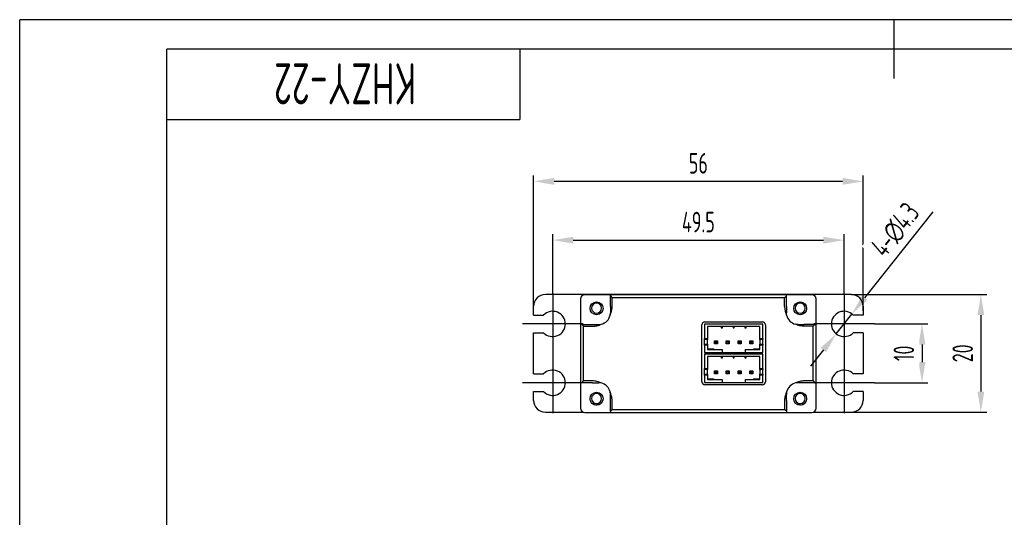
# Model space of a CAD drawing. Header units: inches. Extents: x -26 to 272, y -5 to 205.
# Tile 2 of 4: x -25 to 142, y 120 to 205. Entities that reach past the tile are written whole.
import ezdxf
from ezdxf.enums import TextEntityAlignment as Align

# ---------------------------------------------------------------- set-up
doc = ezdxf.new("R2010")
doc.units = ezdxf.units.IN
doc.header["$MEASUREMENT"] = 0
doc.linetypes.add('CENTER2', pattern=[28.575, 19.05, -3.175, 3.175, -3.175])
for name, color, linetype in [('1轮廓实线层', 7, 'Continuous'), ('2细线层', 4, 'Continuous'), ('3中心线层', 1, 'CENTER2'), ('6文字层', 3, 'Continuous'), ('7标注层', 4, 'Continuous'), ('图框层', 7, 'Continuous')]:
    doc.layers.add(name, color=color, linetype=linetype)
doc.styles.add('PC_TEXTSTYLE', font='ISOCP.SHX', dxfattribs={"width": 0.707, "bigfont": 'GBCBIG.SHX'})
doc.dimstyles.new('GB_DIAMETER', dxfattribs={"dimtxt": 3.5, "dimasz": 3.5, "dimexe": 1, "dimexo": 0, "dimgap": 1.5, "dimtad": 1, "dimjust": 4, "dimdsep": 46, "dimtxsty": 'PC_TEXTSTYLE', "dimcen": 0, "dimclrd": 256, "dimclrt": 3, "dimadec": 0, "dimazin": 2, "dimtp": 0.1, "dimtm": 0.1, "dimtfac": 0.71, "dimtdec": 3, "dimtmove": 0, "dimatfit": 2, "dimfxl": 1, "dimtfill": 1, "dimarcsym": 0})
doc.dimstyles.new('GB_LINEAR', dxfattribs={"dimtxt": 3.5, "dimasz": 3.5, "dimexe": 1, "dimexo": 0, "dimgap": 1.5, "dimtad": 1, "dimdsep": 46, "dimtxsty": 'PC_TEXTSTYLE', "dimcen": 0, "dimclrd": 256, "dimclrt": 3, "dimadec": 0, "dimazin": 2, "dimtp": 0.1, "dimtm": 0.1, "dimtfac": 0.71, "dimtdec": 3, "dimtmove": 0, "dimatfit": 3, "dimfxl": 1, "dimtfill": 1, "dimarcsym": 0})

# ---------------------------------------------------------------- blocks, each defined once
blk = doc.blocks.new('ZwmFrameMain_A4^_^无分区图框^_^landscape')
at = {"layer": '1轮廓实线层'}
for p, q in [((123.5, 205), (123.5, 195)), ((0, 0), (0, 200)), ((267, 200), (0, 200))]:
    blk.add_line(p, q, dxfattribs=at)
at = {"layer": '2细线层'}
for p in [(-25, -5), (272, 205)]:
    blk.add_line(p, (-25, 205), dxfattribs=at)
blk = doc.blocks.new('ZwmFrameMain_图样代号')
at = {"layer": '2细线层', "linetype": 'Continuous'}
for p in [(60, 0), (0, -12)]:
    blk.add_line(p, (60, -12), dxfattribs=at)
at = {"layer": '6文字层', "style": 'PC_TEXTSTYLE', "width": 2.827942}
blk.add_attdef('图样代号', text='', height=7, rotation=180, dxfattribs=at).set_placement((58.24, -2.4), (2.35, -2.4), align=Align.FIT)
blk = doc.blocks.new('*D6')
at = {"layer": '7标注层', "color": 0, "lineweight": -2}
for p, q in [((62.31, 155.51), (62.31, 178.51)), ((118.31, 155.51), (118.31, 178.51))]:
    blk.add_line(p, q, dxfattribs=at)
at = {"layer": '7标注层', "lineweight": -2}
blk.add_line((65.81, 177.51), (114.81, 177.51), dxfattribs=at)
at = {"layer": '7标注层'}
for points in [[(65.81, 178.09), (65.81, 176.92), (62.31, 177.51)], [(114.81, 176.92), (114.81, 178.09), (118.31, 177.51)]]:
    blk.add_solid(points, dxfattribs=at)
at = {"layer": 'Defpoints', "color": 0}
for p in [(118.31, 177.51), (62.31, 155.51), (118.31, 155.51)]:
    blk.add_point(p, dxfattribs=at)
at = {"layer": '7标注层', "color": 3, "insert": (90.31, 180.58), "char_height": 3.5, "attachment_point": 5, "style": 'PC_TEXTSTYLE', "bg_fill": 3, "box_fill_scale": 1.25, "bg_fill_color": 257, "bg_fill_transparency": 0}
blk.add_mtext('56', dxfattribs=at)
blk = doc.blocks.new('*D7')
at = {"layer": '7标注层', "color": 0, "lineweight": -2}
for p, q in [((116.31, 158.26), (139.31, 158.26)), ((116.31, 138.26), (139.31, 138.26))]:
    blk.add_line(p, q, dxfattribs=at)
at = {"layer": '7标注层', "lineweight": -2}
blk.add_line((138.31, 154.76), (138.31, 141.76), dxfattribs=at)
at = {"layer": '7标注层'}
for points in [[(138.89, 154.76), (137.73, 154.76), (138.31, 158.26)], [(137.73, 141.76), (138.89, 141.76), (138.31, 138.26)]]:
    blk.add_solid(points, dxfattribs=at)
at = {"layer": 'Defpoints', "color": 0}
for p in [(116.31, 158.26), (116.31, 138.26), (138.31, 138.26)]:
    blk.add_point(p, dxfattribs=at)
at = {"layer": '7标注层', "color": 3, "insert": (135.23, 148.26), "char_height": 3.5, "attachment_point": 5, "rotation": 90, "style": 'PC_TEXTSTYLE', "bg_fill": 3, "box_fill_scale": 1.25, "bg_fill_color": 257, "bg_fill_transparency": 0}
blk.add_mtext('20', dxfattribs=at)
blk = doc.blocks.new('*D13')
at = {"layer": '7标注层', "color": 0, "lineweight": -2}
for p, q in [((120.21, 153.26), (129.31, 153.26)), ((120.21, 143.26), (129.31, 143.26))]:
    blk.add_line(p, q, dxfattribs=at)
at = {"layer": '7标注层', "lineweight": -2}
blk.add_line((128.31, 149.76), (128.31, 146.76), dxfattribs=at)
at = {"layer": '7标注层'}
for points in [[(128.89, 149.76), (127.73, 149.76), (128.31, 153.26)], [(127.73, 146.76), (128.89, 146.76), (128.31, 143.26)]]:
    blk.add_solid(points, dxfattribs=at)
at = {"layer": 'Defpoints', "color": 0}
for p in [(120.21, 153.26), (120.21, 143.26), (128.31, 143.26)]:
    blk.add_point(p, dxfattribs=at)
at = {"layer": '7标注层', "color": 3, "insert": (125.23, 148.26), "char_height": 3.5, "attachment_point": 5, "rotation": 90, "style": 'PC_TEXTSTYLE', "bg_fill": 3, "box_fill_scale": 1.25, "bg_fill_color": 257, "bg_fill_transparency": 0}
blk.add_mtext('10', dxfattribs=at)
blk = doc.blocks.new('*D14')
at = {"layer": '7标注层', "lineweight": -2}
for p, q in [((130.12, 172.31), (118.56, 157.69)), ((113.73, 151.57), (116.39, 154.94)), ((111.56, 148.83), (109.38, 146.08))]:
    blk.add_line(p, q, dxfattribs=at)
at = {"layer": '7标注层'}
for points in [[(118.11, 158.05), (119.02, 157.33), (116.39, 154.94)], [(112.01, 148.46), (111.1, 149.19), (113.73, 151.57)]]:
    blk.add_solid(points, dxfattribs=at)
at = {"layer": 'Defpoints', "color": 0}
for p in [(116.39, 154.94), (113.73, 151.57)]:
    blk.add_point(p, dxfattribs=at)
at = {"layer": '7标注层', "color": 3, "insert": (123.79, 169.25), "char_height": 3.5, "attachment_point": 5, "rotation": 51.6602, "style": 'PC_TEXTSTYLE', "bg_fill": 3, "box_fill_scale": 1.25, "bg_fill_color": 257, "bg_fill_transparency": 0}
blk.add_mtext('4-∅4.3', dxfattribs=at)
blk = doc.blocks.new('*D15')
at = {"layer": '7标注层', "color": 0, "lineweight": -2}
for p, q in [((65.56, 158.41), (65.56, 168.51)), ((115.06, 158.41), (115.06, 168.51))]:
    blk.add_line(p, q, dxfattribs=at)
at = {"layer": '7标注层', "lineweight": -2}
blk.add_line((69.06, 167.51), (111.56, 167.51), dxfattribs=at)
at = {"layer": '7标注层'}
for points in [[(69.06, 168.09), (69.06, 166.92), (65.56, 167.51)], [(111.56, 166.92), (111.56, 168.09), (115.06, 167.51)]]:
    blk.add_solid(points, dxfattribs=at)
at = {"layer": 'Defpoints', "color": 0}
for p in [(115.06, 167.51), (65.56, 158.41), (115.06, 158.41)]:
    blk.add_point(p, dxfattribs=at)
at = {"layer": '7标注层', "color": 3, "insert": (90.31, 170.58), "char_height": 3.5, "attachment_point": 5, "style": 'PC_TEXTSTYLE', "bg_fill": 3, "box_fill_scale": 1.25, "bg_fill_color": 257, "bg_fill_transparency": 0}
blk.add_mtext('49.5', dxfattribs=at)

msp = doc.modelspace()

# ---------------------------------------------------------------- linework, layer by layer
at = {"color": 7, "linetype": 'Continuous', "lineweight": 25}
for p, q in [((71.01, 158.258), (64.31, 158.258)), ((70.31, 157.518), (70.31, 153.168)), ((109.61, 158.258), (71.01, 158.258)), ((75.36, 158.218), (71.01, 158.218)), ((75.36, 158.018), (75.36, 158.218)), ((105.26, 158.218), (75.36, 158.218)), ((75.36, 158.018), (75.66, 157.718)), ((75.36, 156.218), (75.36, 158.018)), ((75.66, 156.218), (75.66, 157.718)), ((104.96, 157.718), (75.66, 157.718)), ((104.96, 157.718), (105.26, 158.018)), ((104.96, 156.218), (104.96, 157.718)), ((105.26, 158.018), (105.26, 158.218)), ((109.61, 158.218), (105.26, 158.218)), ((105.26, 156.218), (105.26, 158.018)), ((116.31, 158.258), (109.61, 158.258)), ((110.31, 153.168), (110.31, 157.518)), ((62.31, 154.758), (62.31, 156.258)), ((118.31, 156.258), (118.31, 154.758)), ((62.31, 154.758), (64.02, 154.758)), ((75.311, 154.73), (75.36, 155.168)), ((105.308, 154.73), (105.26, 155.168)), ((118.31, 154.758), (116.6, 154.758)), ((70.31, 153.168), (70.31, 143.268)), ((70.51, 153.168), (70.31, 153.168)), ((70.81, 152.868), (70.51, 153.168)), ((70.51, 153.168), (72.31, 153.168)), ((70.81, 143.568), (70.81, 152.868)), ((70.81, 152.868), (72.31, 152.868)), ((73.36, 153.168), (73.798, 153.217)), ((90.91, 143.418), (90.91, 153.118)), ((91.36, 153.218), (91.36, 150.768)), ((101.26, 153.218), (91.36, 153.218)), ((91.41, 153.618), (101.21, 153.618)), ((100.76, 152.799), (91.86, 152.799)), ((91.86, 152.799), (91.86, 150.768)), ((94.21, 152.799), (94.21, 152.599)), ((94.21, 152.599), (94.41, 152.599)), ((94.41, 152.599), (94.41, 152.799)), ((96.21, 152.799), (96.21, 152.599)), ((96.21, 152.599), (96.41, 152.599)), ((96.41, 152.599), (96.41, 152.799)), ((98.21, 152.799), (98.21, 152.599)), ((98.21, 152.599), (98.41, 152.599)), ((98.41, 152.599), (98.41, 152.799)), ((100.76, 150.768), (100.76, 152.799)), ((101.26, 150.768), (101.26, 153.218)), ((101.71, 153.118), (101.71, 143.418)), ((107.26, 153.168), (106.822, 153.217)), ((110.11, 153.168), (108.31, 153.168)), ((109.81, 152.868), (108.31, 152.868)), ((110.11, 153.168), (109.81, 152.868)), ((109.81, 143.568), (109.81, 152.868)), ((110.11, 153.168), (110.31, 153.168)), ((110.31, 143.268), (110.31, 153.168)), ((62.31, 144.758), (62.31, 151.758)), ((62.31, 151.758), (64.02, 151.758)), ((91.36, 150.768), (91.86, 150.768)), ((91.36, 150.618), (91.36, 150.768)), ((91.86, 150.618), (91.36, 150.618)), ((91.36, 149.818), (91.36, 150.618)), ((91.86, 150.768), (91.86, 150.618)), ((91.86, 149.818), (91.86, 150.618)), ((100.76, 150.768), (101.26, 150.768)), ((100.76, 150.618), (100.76, 150.768)), ((101.26, 150.618), (100.76, 150.618)), ((100.76, 150.618), (100.76, 149.818)), ((101.26, 150.768), (101.26, 150.618)), ((101.26, 149.818), (101.26, 150.618)), ((118.31, 151.758), (116.6, 151.758)), ((118.31, 151.758), (118.31, 144.758)), ((91.36, 149.818), (91.86, 149.818)), ((91.36, 149.668), (91.36, 149.818)), ((91.86, 149.668), (91.36, 149.668)), ((91.36, 149.668), (91.36, 148.418)), ((91.86, 149.818), (91.86, 149.668)), ((91.86, 149.668), (91.86, 148.918)), ((91.86, 148.918), (94.36, 148.918)), ((91.96, 149.018), (92.96, 149.018)), ((91.96, 149.018), (91.96, 148.918)), ((92.96, 148.918), (92.96, 149.018)), ((93.06, 150.368), (93.56, 150.368)), ((93.06, 150.368), (93.16, 150.268)), ((93.06, 149.868), (93.06, 150.368)), ((93.06, 149.868), (93.16, 149.968)), ((93.56, 149.868), (93.06, 149.868)), ((93.46, 150.268), (93.16, 150.268)), ((93.16, 150.268), (93.16, 149.968)), ((93.16, 149.968), (93.46, 149.968)), ((93.46, 150.268), (93.56, 150.368)), ((93.46, 149.968), (93.46, 150.268)), ((93.46, 149.968), (93.56, 149.868)), ((93.56, 150.368), (93.56, 149.868)), ((94.36, 148.918), (94.36, 148.418)), ((95.06, 149.868), (95.06, 150.368)), ((95.06, 150.368), (95.16, 150.268)), ((95.06, 150.368), (95.56, 150.368)), ((95.06, 149.868), (95.16, 149.968)), ((95.56, 149.868), (95.06, 149.868)), ((95.16, 150.268), (95.16, 149.968)), ((95.46, 150.268), (95.16, 150.268)), ((95.16, 149.968), (95.46, 149.968)), ((95.46, 150.268), (95.56, 150.368)), ((95.46, 149.968), (95.46, 150.268)), ((95.46, 149.968), (95.56, 149.868)), ((95.56, 150.368), (95.56, 149.868)), ((97.06, 149.868), (97.06, 150.368)), ((97.06, 150.368), (97.16, 150.268)), ((97.06, 150.368), (97.56, 150.368)), ((97.06, 149.868), (97.16, 149.968)), ((97.56, 149.868), (97.06, 149.868)), ((97.16, 150.268), (97.16, 149.968)), ((97.46, 150.268), (97.16, 150.268)), ((97.16, 149.968), (97.46, 149.968)), ((97.46, 150.268), (97.56, 150.368)), ((97.46, 149.968), (97.46, 150.268)), ((97.46, 149.968), (97.56, 149.868)), ((97.56, 150.368), (97.56, 149.868)), ((98.26, 148.918), (98.26, 148.418)), ((98.26, 148.918), (100.76, 148.918)), ((99.06, 150.368), (99.56, 150.368)), ((99.06, 150.368), (99.16, 150.268)), ((99.06, 149.868), (99.06, 150.368)), ((99.06, 149.868), (99.16, 149.968)), ((99.56, 149.868), (99.06, 149.868)), ((99.46, 150.268), (99.16, 150.268)), ((99.16, 150.268), (99.16, 149.968)), ((99.16, 149.968), (99.46, 149.968)), ((99.46, 150.268), (99.56, 150.368)), ((99.46, 149.968), (99.46, 150.268)), ((99.46, 149.968), (99.56, 149.868)), ((99.56, 150.368), (99.56, 149.868)), ((99.66, 149.018), (100.66, 149.018)), ((99.66, 149.018), (99.66, 148.918)), ((100.66, 148.918), (100.66, 149.018)), ((100.76, 149.818), (101.26, 149.818)), ((100.76, 149.668), (100.76, 149.818)), ((101.26, 149.668), (100.76, 149.668)), ((100.76, 148.918), (100.76, 149.668)), ((101.26, 149.818), (101.26, 149.668)), ((101.26, 148.418), (101.26, 149.668)), ((91.36, 148.418), (94.36, 148.418)), ((91.36, 148.118), (91.36, 145.668)), ((101.26, 148.118), (91.36, 148.118)), ((100.76, 147.699), (91.86, 147.699)), ((91.86, 147.699), (91.86, 145.668)), ((94.21, 147.699), (94.21, 147.499)), ((94.21, 147.499), (94.41, 147.499)), ((94.36, 148.418), (98.26, 148.418)), ((94.41, 147.499), (94.41, 147.699)), ((96.21, 147.699), (96.21, 147.499)), ((96.21, 147.499), (96.41, 147.499)), ((96.41, 147.499), (96.41, 147.699)), ((96.985, 148.218), (96.987, 148.118)), ((97.995, 148.418), (97.985, 148.218)), ((97.985, 148.218), (97.987, 148.118)), ((98.21, 147.699), (98.21, 147.499)), ((98.21, 147.499), (98.41, 147.499)), ((98.26, 148.418), (101.26, 148.418)), ((98.41, 147.499), (98.41, 147.699)), ((100.76, 145.668), (100.76, 147.699)), ((101.26, 145.668), (101.26, 148.118)), ((101.71, 147.384), (101.666, 147.379)), ((91.36, 145.668), (91.86, 145.668)), ((91.36, 145.518), (91.36, 145.668)), ((91.86, 145.668), (91.86, 145.518)), ((100.76, 145.668), (101.26, 145.668)), ((100.76, 145.518), (100.76, 145.668)), ((101.26, 145.668), (101.26, 145.518)), ((101.71, 147.182), (101.684, 147.18)), ((62.31, 144.758), (64.02, 144.758)), ((91.86, 145.518), (91.36, 145.518)), ((91.36, 144.718), (91.36, 145.518)), ((91.36, 144.718), (91.86, 144.718)), ((91.36, 144.568), (91.36, 144.718)), ((91.86, 144.568), (91.36, 144.568)), ((91.36, 144.568), (91.36, 143.318)), ((91.86, 144.718), (91.86, 145.518)), ((91.86, 144.718), (91.86, 144.568)), ((91.86, 144.568), (91.86, 143.818)), ((91.96, 143.918), (92.96, 143.918)), ((91.96, 143.918), (91.96, 143.818)), ((92.535, 143.818), (92.535, 143.918)), ((92.96, 143.818), (92.96, 143.918)), ((93.06, 145.268), (93.56, 145.268)), ((93.06, 145.268), (93.16, 145.168)), ((93.06, 144.768), (93.06, 145.268)), ((93.06, 144.768), (93.16, 144.868)), ((93.56, 144.768), (93.06, 144.768)), ((93.46, 145.168), (93.16, 145.168)), ((93.16, 145.168), (93.16, 144.868)), ((93.16, 144.868), (93.46, 144.868)), ((93.46, 145.168), (93.56, 145.268)), ((93.46, 144.868), (93.46, 145.168)), ((93.46, 144.868), (93.56, 144.768)), ((93.56, 145.268), (93.56, 144.768)), ((95.06, 144.768), (95.06, 145.268)), ((95.06, 145.268), (95.16, 145.168)), ((95.06, 145.268), (95.56, 145.268)), ((95.06, 144.768), (95.16, 144.868)), ((95.56, 144.768), (95.06, 144.768)), ((95.16, 145.168), (95.16, 144.868)), ((95.46, 145.168), (95.16, 145.168)), ((95.16, 144.868), (95.46, 144.868)), ((95.46, 145.168), (95.56, 145.268)), ((95.46, 144.868), (95.46, 145.168)), ((95.46, 144.868), (95.56, 144.768)), ((95.56, 145.268), (95.56, 144.768)), ((97.06, 145.268), (97.16, 145.168)), ((97.06, 145.268), (97.56, 145.268)), ((97.06, 144.768), (97.06, 145.268)), ((97.06, 144.768), (97.16, 144.868)), ((97.56, 144.768), (97.06, 144.768)), ((97.16, 145.168), (97.16, 144.868)), ((97.46, 145.168), (97.16, 145.168)), ((97.16, 144.868), (97.46, 144.868)), ((97.46, 145.168), (97.56, 145.268)), ((97.46, 144.868), (97.46, 145.168)), ((97.46, 144.868), (97.56, 144.768)), ((97.56, 145.268), (97.56, 144.768)), ((99.06, 145.268), (99.56, 145.268)), ((99.06, 145.268), (99.16, 145.168)), ((99.06, 144.768), (99.06, 145.268)), ((99.06, 144.768), (99.16, 144.868)), ((99.56, 144.768), (99.06, 144.768)), ((99.46, 145.168), (99.16, 145.168)), ((99.16, 145.168), (99.16, 144.868)), ((99.16, 144.868), (99.46, 144.868)), ((99.46, 145.168), (99.56, 145.268)), ((99.46, 144.868), (99.46, 145.168)), ((99.46, 144.868), (99.56, 144.768)), ((99.56, 145.268), (99.56, 144.768)), ((99.66, 143.918), (100.66, 143.918)), ((99.66, 143.918), (99.66, 143.818)), ((100.66, 143.818), (100.66, 143.918)), ((101.26, 145.518), (100.76, 145.518)), ((100.76, 145.518), (100.76, 144.718)), ((100.76, 144.718), (101.26, 144.718)), ((100.76, 144.568), (100.76, 144.718)), ((101.26, 144.568), (100.76, 144.568)), ((100.76, 143.818), (100.76, 144.568)), ((101.26, 144.718), (101.26, 145.518)), ((101.26, 144.718), (101.26, 144.568)), ((101.26, 143.318), (101.26, 144.568)), ((118.31, 144.758), (116.6, 144.758)), ((70.51, 143.268), (70.31, 143.268)), ((70.31, 143.268), (70.31, 138.918)), ((70.51, 143.268), (70.81, 143.568)), ((72.31, 143.268), (70.51, 143.268)), ((72.31, 143.568), (70.81, 143.568)), ((73.798, 143.22), (73.36, 143.268)), ((91.36, 143.318), (94.36, 143.318)), ((101.21, 142.918), (91.41, 142.918)), ((91.86, 143.818), (94.36, 143.818)), ((94.36, 143.818), (94.36, 143.318)), ((94.36, 143.318), (98.26, 143.318)), ((98.26, 143.818), (98.26, 143.318)), ((98.26, 143.818), (100.76, 143.818)), ((98.26, 143.318), (101.26, 143.318)), ((107.26, 143.268), (106.822, 143.22)), ((109.81, 143.568), (108.31, 143.568)), ((110.11, 143.268), (108.31, 143.268)), ((109.81, 143.568), (110.11, 143.268)), ((110.11, 143.268), (110.31, 143.268)), ((110.31, 138.918), (110.31, 143.268)), ((62.31, 140.258), (62.31, 141.758)), ((62.31, 141.758), (64.02, 141.758)), ((75.36, 141.268), (75.311, 141.706)), ((105.308, 141.706), (105.26, 141.268)), ((118.31, 141.758), (116.6, 141.758)), ((118.31, 141.758), (118.31, 140.258)), ((73.419, 139.508), (73.06, 139.508)), ((75.36, 138.418), (75.36, 140.218)), ((75.66, 138.718), (75.66, 140.218)), ((104.96, 140.218), (104.96, 138.718)), ((105.26, 140.218), (105.26, 138.418)), ((107.56, 139.508), (107.201, 139.508)), ((64.31, 138.258), (70.777, 138.258)), ((71.01, 138.218), (75.36, 138.218)), ((75.66, 138.718), (75.36, 138.418)), ((75.36, 138.418), (75.36, 138.218)), ((75.36, 138.218), (105.26, 138.218)), ((75.66, 138.718), (104.96, 138.718)), ((105.26, 138.418), (104.96, 138.718)), ((105.26, 138.418), (105.26, 138.218)), ((105.26, 138.218), (109.61, 138.218)), ((109.843, 138.258), (116.31, 138.258))]:
    msp.add_line(p, q, dxfattribs=at)
at = {"color": 7, "linetype": 'Continuous', "lineweight": 25, "flags": 128}
for points in [[(72.747, 156.975), (72.767, 156.979), (73.001, 157.007)], [(107.619, 157.007), (107.853, 156.979), (107.873, 156.975)], [(96.992, 148.418), (96.991, 148.411), (96.985, 148.218)], [(92.749, 143.918), (92.746, 143.913), (92.688, 143.818)]]:
    msp.add_lwpolyline(points, dxfattribs=at)
at = {"color": 7, "linetype": 'Continuous', "lineweight": 25}
for centre in [(73.01, 155.907), (107.61, 155.907), (73.01, 140.529), (107.61, 140.529)]:
    msp.add_circle(centre, 1.1, dxfattribs=at)
for centre, radius, start, end in [((64.31, 156.258), 2, 90, 180), ((71.01, 157.558), 0.7, 90, 180), ((71.01, 157.518), 0.7, 90, 180), ((109.61, 157.558), 0.7, 0, 90), ((109.61, 157.518), 0.7, 360, 90), ((116.31, 156.258), 2, 0, 90), ((73.01, 155.947), 0.85, 0, 180), ((73.01, 155.947), 0.85, 180, 0), ((108.31, 156.218), 3.35, 179.99833, 206.3672), ((107.61, 155.947), 0.85, 0, 180), ((107.61, 155.947), 0.85, 180, 0), ((65.56, 153.258), 2.15, 0, 135.75928), ((73.36, 155.168), 2, 282.64569, 347.35426), ((107.26, 155.168), 2, 192.64504, 257.35491), ((115.06, 153.258), 2.15, 44.24072, 315.75928), ((65.56, 153.258), 2.15, 224.24072, 0), ((91.41, 153.118), 0.5, 90, 180), ((101.21, 153.118), 0.5, 0, 90), ((65.56, 143.258), 2.15, 360, 135.75928), ((115.06, 143.258), 2.15, 44.24072, 315.75928), ((65.56, 143.258), 2.15, 224.24072, 360), ((73.36, 141.268), 2, 12.64569, 77.35426), ((91.41, 143.418), 0.5, 180, 270), ((101.21, 143.418), 0.5, 270, 0), ((107.26, 141.268), 2, 102.64569, 167.35426), ((73.01, 140.569), 0.85, 0, 180), ((73.01, 140.569), 0.85, 180, 0), ((107.61, 140.569), 0.85, 0, 180), ((107.61, 140.569), 0.85, 180, 0), ((64.31, 140.258), 2, 180, 270), ((71.01, 138.918), 0.7, 180, 270), ((73.06, 141.008), 1.5, 235.73995, 270), ((107.56, 141.008), 1.5, 270, 304.26005), ((109.61, 138.918), 0.7, 270, 0), ((116.31, 140.258), 2, 270, 0)]:
    msp.add_arc(centre, radius, start, end, dxfattribs=at)
for points, knots in [([(75.311, 154.73), (75.412, 154.968), (75.615, 155.444), (75.645, 155.96), (75.66, 156.218)], [0, 0, 0, 0, 0.5000004, 1, 1, 1, 1]), ([(75.36, 156.218), (75.36, 156.04), (75.36, 155.683), (75.36, 155.34), (75.36, 155.168)], [0, 0, 0, 0, 0.4999997, 1, 1, 1, 1]), ([(105.26, 156.218), (105.26, 156.045), (105.26, 155.688), (105.26, 155.344), (105.26, 155.168)], [0, 0, 0, 0, 0.4864603, 1, 1, 1, 1]), ([(72.31, 152.868), (72.568, 152.883), (73.084, 152.913), (73.56, 153.116), (73.798, 153.217)], [0, 0, 0, 0, 0.4999996, 1, 1, 1, 1]), ([(72.31, 153.168), (72.484, 153.168), (72.84, 153.168), (73.184, 153.168), (73.36, 153.168)], [0, 0, 0, 0, 0.4864693, 1, 1, 1, 1]), ([(107.26, 153.168), (107.452, 153.168), (107.796, 153.168), (108.153, 153.168), (108.31, 153.168)], [0, 0, 0, 0, 0.559105, 1, 1, 1, 1]), ([(73.798, 143.22), (73.56, 143.321), (73.084, 143.523), (72.568, 143.553), (72.31, 143.568)], [0, 0, 0, 0, 0.5000004, 1, 1, 1, 1]), ([(72.31, 143.268), (72.488, 143.268), (72.845, 143.268), (73.188, 143.268), (73.36, 143.268)], [0, 0, 0, 0, 0.4999997, 1, 1, 1, 1]), ([(108.31, 143.568), (108.052, 143.553), (107.536, 143.523), (107.06, 143.321), (106.822, 143.22)], [0, 0, 0, 0, 0.4999996, 1, 1, 1, 1]), ([(108.31, 143.268), (108.136, 143.268), (107.779, 143.268), (107.436, 143.268), (107.26, 143.268)], [0, 0, 0, 0, 0.4864693, 1, 1, 1, 1]), ([(75.66, 140.218), (75.645, 140.476), (75.615, 140.992), (75.412, 141.468), (75.311, 141.706)], [0, 0, 0, 0, 0.4999996, 1, 1, 1, 1]), ([(75.36, 140.218), (75.36, 140.392), (75.36, 140.749), (75.36, 141.092), (75.36, 141.268)], [0, 0, 0, 0, 0.4864693, 1, 1, 1, 1]), ([(105.308, 141.706), (105.207, 141.468), (105.005, 140.992), (104.975, 140.476), (104.96, 140.218)], [0, 0, 0, 0, 0.50000039, 1, 1, 1, 1]), ([(105.26, 140.218), (105.26, 140.397), (105.26, 140.754), (105.26, 141.097), (105.26, 141.268)], [0, 0, 0, 0, 0.4999997, 1, 1, 1, 1])]:
    msp.add_open_spline(points, degree=3, knots=knots, dxfattribs=at)
msp.add_open_spline([(108.31, 152.868), (108.052, 152.883), (107.536, 152.913), (107.06, 153.116), (106.822, 153.217)], degree=3, dxfattribs=at)
at = {"layer": '3中心线层'}
for p, q in [((70.71, 153.258), (60.41, 153.258)), ((65.56, 148.408), (65.56, 138.108)), ((115.06, 148.408), (115.06, 138.108)), ((70.71, 143.258), (60.41, 143.258))]:
    msp.add_line(p, q, dxfattribs=at)

# ---------------------------------------------------------------- block references
at = {"layer": '图框层'}
msp.add_blockref('ZwmFrameMain_A4^_^无分区图框^_^landscape', (0, 0), dxfattribs=at)
ref = msp.add_blockref('ZwmFrameMain_图样代号', (0, 200), dxfattribs=at)
ref.add_attrib('图样代号', 'KHZY-22', dxfattribs={"layer": '6文字层', "height": 7, "rotation": 180, "style": 'PC_TEXTSTYLE', "width": 0.707}).set_placement((30.293, 197.597), align=Align.CENTER)

# ---------------------------------------------------------------- next in the draw order: dimensions: what is measured, and where the dimension line sits
at = {"layer": '7标注层'}
dim = msp.add_linear_dim(base=(118.31, 177.508), p1=(62.31, 155.508), p2=(118.31, 155.508), dimstyle='GB_LINEAR', override={"dimscale": 1, "dimgap": 1.5, "dimtad": 1, "dimjust": 0, "dimdec": 2, "dimlfac": 1, "dimse1": 0, "dimse2": 0, "dimsd1": 0, "dimsd2": 0, "dimclrd": 256, "dimclre": 0, "dimtofl": 1, "dimtvp": 0.1}, dxfattribs=at)
dim.commit()
dim.dimension.update_dxf_attribs({"geometry": '*D6', "text_midpoint": (90.31, 180.583)})

# ---------------------------------------------------------------- next in the draw order: linework, layer by layer
at = {"layer": '3中心线层'}
for p, q in [((65.56, 158.408), (65.56, 148.108)), ((115.06, 158.408), (115.06, 148.108))]:
    msp.add_line(p, q, dxfattribs=at)

# ---------------------------------------------------------------- next in the draw order: dimensions: what is measured, and where the dimension line sits
at = {"layer": '7标注层'}
dim = msp.add_linear_dim(base=(138.31, 138.258), p1=(116.31, 158.258), p2=(116.31, 138.258), angle=90, dimstyle='GB_LINEAR', override={"dimscale": 1, "dimgap": 1.5, "dimtad": 1, "dimjust": 0, "dimdec": 2, "dimlfac": 1, "dimse1": 0, "dimse2": 0, "dimsd1": 0, "dimsd2": 0, "dimclrd": 256, "dimclre": 0, "dimtofl": 1, "dimtvp": 0.1}, dxfattribs=at)
dim.commit()
dim.dimension.update_dxf_attribs({"geometry": '*D7', "text_midpoint": (135.234, 148.258)})

# ---------------------------------------------------------------- next in the draw order: linework, layer by layer
at = {"layer": '3中心线层'}
for p, q in [((120.21, 153.258), (109.91, 153.258)), ((120.21, 143.258), (109.91, 143.258))]:
    msp.add_line(p, q, dxfattribs=at)

# ---------------------------------------------------------------- next in the draw order: dimensions: what is measured, and where the dimension line sits
at = {"layer": '7标注层'}
dim = msp.add_linear_dim(base=(128.31, 143.258), p1=(120.21, 153.258), p2=(120.21, 143.258), angle=90, dimstyle='GB_LINEAR', override={"dimscale": 1, "dimgap": 1.5, "dimtad": 1, "dimjust": 0, "dimdec": 2, "dimlfac": 1, "dimse1": 0, "dimse2": 0, "dimsd1": 0, "dimsd2": 0, "dimclrd": 256, "dimclre": 0, "dimtofl": 1, "dimtvp": 0.1}, dxfattribs=at)
dim.commit()
dim.dimension.update_dxf_attribs({"geometry": '*D13', "text_midpoint": (125.234, 148.258)})

# ---------------------------------------------------------------- next in the draw order: dimensions: what is measured, and where the dimension line sits
dim = msp.add_diameter_dim_2p(p1=(113.726, 151.572), p2=(116.394, 154.945), text='4-<>', dimstyle='GB_DIAMETER', override={"dimscale": 1, "dimgap": 1.5, "dimtad": 1, "dimjust": 4, "dimtih": 0, "dimtoh": 0, "dimdec": 2, "dimlfac": 1, "dimpost": '', "dimcen": 0, "dimse1": 0, "dimse2": 0, "dimsd1": 0, "dimsd2": 0, "dimtix": 0, "dimtofl": 1, "dimatfit": 0, "dimtvp": 0.1}, dxfattribs=at)
dim.commit()
dim.dimension.update_dxf_attribs({"geometry": '*D14', "text_midpoint": (126.201, 167.345), "dimtype": 163})

# ---------------------------------------------------------------- next in the draw order: dimensions: what is measured, and where the dimension line sits
dim = msp.add_linear_dim(base=(115.06, 167.508), p1=(65.56, 158.408), p2=(115.06, 158.408), dimstyle='GB_LINEAR', override={"dimscale": 1, "dimgap": 1.5, "dimtad": 1, "dimjust": 0, "dimdec": 2, "dimlfac": 1, "dimse1": 0, "dimse2": 0, "dimsd1": 0, "dimsd2": 0, "dimclrd": 256, "dimclre": 0, "dimtofl": 1, "dimtvp": 0.1}, dxfattribs=at)
dim.commit()
dim.dimension.update_dxf_attribs({"geometry": '*D15', "text_midpoint": (90.31, 170.584)})

doc.saveas('drawing.dxf')
